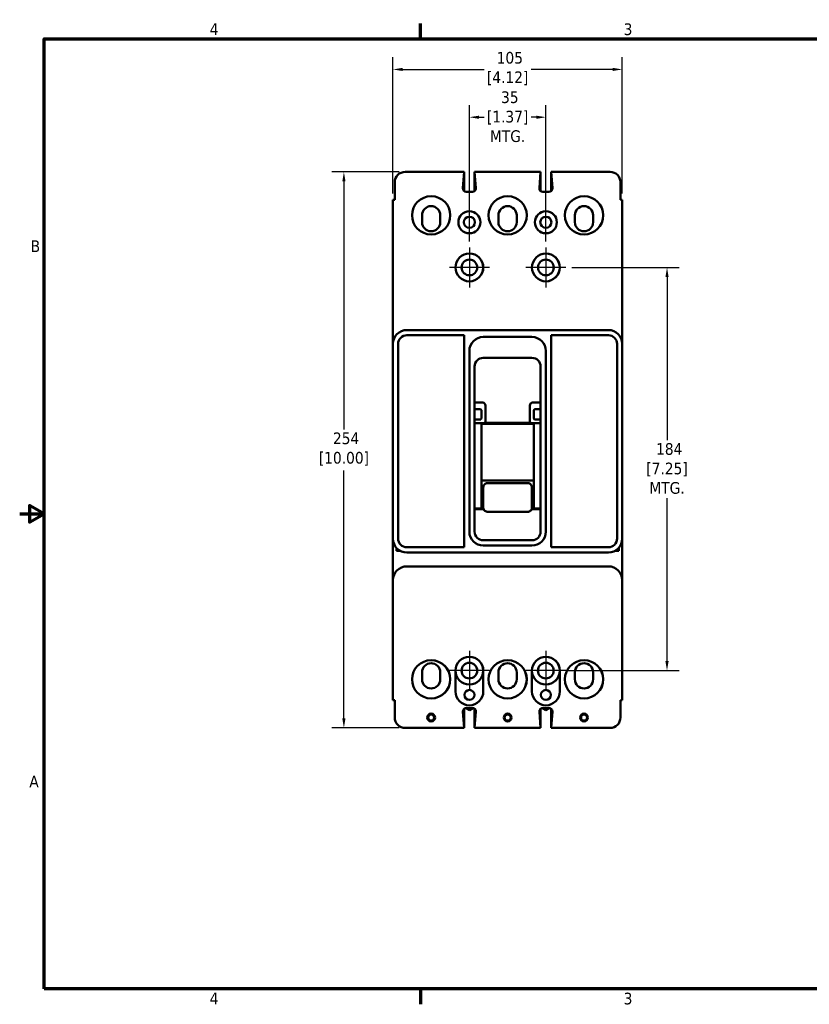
# Model space of a CAD drawing. Header units: inches. Extents: x 0.2 to 29.5, y 0.6 to 18.6.
# Tile 1 of 21: x 0.2 to 14.4, y 0.8 to 18.5. Entities that reach past the tile are written whole.
import ezdxf

# ---------------------------------------------------------------- set-up
doc = ezdxf.new("R2010")
doc.units = ezdxf.units.IN
doc.header["$LTSCALE"] = 1.75
doc.header["$MEASUREMENT"] = 0
for name, color, linetype, lineweight in [('Border (ANSI)', 7, 'Continuous', 70), ('Center Mark (ANSI)', 7, 'Continuous', 25), ('Dimension (ANSI)', 7, 'Continuous', 25), ('Visible (ANSI)', 7, 'Continuous', 50)]:
    doc.layers.add(name, color=color, linetype=linetype, lineweight=lineweight)
doc.styles.add('Note Text (ANSI)', font='TAHOMA.TTF')
doc.dimstyles.new('Default (ANSI)', dxfattribs={"dimscale": 1.75, "dimtxt": 0.12, "dimasz": 0.098425, "dimexe": 0.125, "dimexo": 0.0625, "dimgap": 0.031496, "dimtad": 0, "dimtih": 1, "dimtoh": 1, "dimlfac": 25.4, "dimrnd": 1e-08, "dimzin": 12, "dimdsep": 46, "dimtxsty": 'Note Text (ANSI)', "dimcen": 0.09, "dimdle": 0.393701, "dimclrd": 256, "dimclre": 256, "dimclrt": 256, "dimadec": 0, "dimazin": 1, "dimtfac": 1, "dimtofl": 0, "dimtmove": 0, "dimatfit": 3, "dimfxl": 1, "dimtolj": 1, "dimtzin": 4, "dimlwd": -1, "dimlwe": -1, "dimarcsym": 0})

# ---------------------------------------------------------------- blocks, each defined once
blk = doc.blocks.new('Borders Default Border')
at = {"layer": 'Border (ANSI)'}
for p, q in [((4.25, 10.38), (4.25, 10.54)), ((4.25, 0.62), (4.25, 0.46))]:
    blk.add_line(p, q, dxfattribs=at)
at = {"layer": 'Border (ANSI)', "flags": 128}
for points in [[(0.38, 0.62), (0.38, 10.38), (16.62, 10.38), (16.62, 0.62), (0.38, 0.62)], [(0.13, 5.5), (0.38, 5.5), (0.23, 5.587), (0.23, 5.413), (0.38, 5.5)]]:
    blk.add_lwpolyline(points, dxfattribs=at)
at = {"layer": 'Border (ANSI)', "char_height": 0.12, "attachment_point": 7, "style": 'Note Text (ANSI)'}
for s, insert in [('4', (2.083, 10.42)), ('3', (6.338, 10.417)), ('B', (0.243, 8.19)), ('A', (0.229, 2.69)), ('4', (2.083, 0.46)), ('3', (6.338, 0.457))]:
    blk.add_mtext(s, dxfattribs=dict(at, insert=insert))
blk = doc.blocks.new('*D6')
at = {"layer": 'Defpoints', "color": 0, "transparency": 16777216}
for p in [(9.692, 16.757), (8.317, 14.414), (9.692, 14.414)]:
    blk.add_point(p, dxfattribs=at)
at = {"layer": 'Dimension (ANSI)', "transparency": 16777216}
for p, q in [((8.317, 14.523), (8.317, 16.975)), ((9.692, 14.523), (9.692, 16.975)), ((8.489, 16.757), (8.582, 16.757)), ((9.52, 16.757), (9.427, 16.757))]:
    blk.add_line(p, q, dxfattribs=at)
for points in [[(8.489, 16.785), (8.489, 16.728), (8.317, 16.757)], [(9.52, 16.785), (9.52, 16.728), (9.692, 16.757)]]:
    blk.add_solid(points, dxfattribs=at)
at = {"layer": 'Dimension (ANSI)', "transparency": 16777216, "insert": (9.004, 17.222), "char_height": 0.21, "attachment_point": 2, "style": 'Note Text (ANSI)'}
blk.add_mtext('\\A1; 35\\P[1.37]{\\PMTG.}', dxfattribs=at)
blk = doc.blocks.new('*D7')
at = {"layer": 'Defpoints', "color": 0, "transparency": 16777216}
for p in [(10.051, 14.055), (9.942, 6.805), (11.871, 6.805)]:
    blk.add_point(p, dxfattribs=at)
at = {"layer": 'Dimension (ANSI)', "transparency": 16777216}
for p, q in [((10.161, 14.055), (12.09, 14.055)), ((11.871, 13.882), (11.871, 10.951)), ((11.871, 6.977), (11.871, 9.909)), ((10.051, 6.805), (12.09, 6.805))]:
    blk.add_line(p, q, dxfattribs=at)
for points in [[(11.842, 13.882), (11.9, 13.882), (11.871, 14.055)], [(11.842, 6.977), (11.9, 6.977), (11.871, 6.805)]]:
    blk.add_solid(points, dxfattribs=at)
at = {"layer": 'Dimension (ANSI)', "transparency": 16777216, "insert": (11.871, 10.896), "char_height": 0.21, "attachment_point": 2, "style": 'Note Text (ANSI)'}
blk.add_mtext('\\A1; 184\\P[7.25]{\\PMTG.}', dxfattribs=at)
blk = doc.blocks.new('*D8')
at = {"layer": 'Defpoints', "color": 0, "transparency": 16777216}
for p in [(11.066, 17.616), (6.941, 15.274), (11.066, 15.274)]:
    blk.add_point(p, dxfattribs=at)
at = {"layer": 'Dimension (ANSI)', "transparency": 16777216}
for p, q in [((6.941, 15.383), (6.941, 17.835)), ((11.066, 15.383), (11.066, 17.835)), ((7.114, 17.616), (8.581, 17.616)), ((10.894, 17.616), (9.426, 17.616))]:
    blk.add_line(p, q, dxfattribs=at)
for points in [[(7.114, 17.645), (7.114, 17.588), (6.941, 17.616)], [(10.894, 17.645), (10.894, 17.588), (11.066, 17.616)]]:
    blk.add_solid(points, dxfattribs=at)
at = {"layer": 'Dimension (ANSI)', "transparency": 16777216, "insert": (9.004, 17.931), "char_height": 0.21, "attachment_point": 2, "style": 'Note Text (ANSI)'}
blk.add_mtext('\\A1; 105\\P[4.12]', dxfattribs=at)
blk = doc.blocks.new('*D9')
at = {"layer": 'Defpoints', "color": 0, "transparency": 16777216}
for p in [(7.161, 15.774), (6.059, 5.774), (7.161, 5.774)]:
    blk.add_point(p, dxfattribs=at)
at = {"layer": 'Dimension (ANSI)', "transparency": 16777216}
for p, q in [((7.052, 15.774), (5.84, 15.774)), ((6.059, 15.601), (6.059, 11.143)), ((6.059, 5.946), (6.059, 10.404)), ((7.052, 5.774), (5.84, 5.774))]:
    blk.add_line(p, q, dxfattribs=at)
for points in [[(6.03, 15.601), (6.088, 15.601), (6.059, 15.774)], [(6.03, 5.946), (6.088, 5.946), (6.059, 5.774)]]:
    blk.add_solid(points, dxfattribs=at)
at = {"layer": 'Dimension (ANSI)', "transparency": 16777216, "insert": (6.059, 11.088), "char_height": 0.21, "attachment_point": 2, "style": 'Note Text (ANSI)'}
blk.add_mtext('\\A1; 254\\P[10.00]', dxfattribs=at)

msp = doc.modelspace()

# ---------------------------------------------------------------- linework, layer by layer
at = {"layer": 'Center Mark (ANSI)', "linetype": 'Continuous'}
for p, q in [((8.317, 14.414), (8.317, 13.695)), ((9.692, 14.414), (9.692, 13.695)), ((8.676, 14.055), (7.958, 14.055)), ((10.051, 14.055), (9.333, 14.055)), ((8.316, 7.164), (8.316, 6.445)), ((9.691, 7.164), (9.691, 6.445)), ((8.676, 6.805), (7.957, 6.805)), ((10.051, 6.805), (9.332, 6.805))]:
    msp.add_line(p, q, dxfattribs=at)
at = {"layer": 'Visible (ANSI)'}
for p, q in [((8.222, 15.774), (7.161, 15.774)), ((8.222, 15.774), (8.199, 15.482)), ((8.222, 15.774), (8.222, 15.774)), ((8.223, 15.428), (8.223, 15.774)), ((9.598, 15.774), (8.41, 15.774)), ((8.433, 15.482), (8.41, 15.774)), ((8.41, 15.429), (8.41, 15.767)), ((8.411, 15.429), (8.411, 15.761)), ((9.575, 15.482), (9.598, 15.774)), ((9.598, 15.429), (9.598, 15.774)), ((9.785, 15.774), (9.786, 15.774)), ((9.785, 15.428), (9.785, 15.774)), ((10.846, 15.774), (9.786, 15.774)), ((9.786, 15.774), (9.809, 15.482)), ((9.786, 15.429), (9.786, 15.774)), ((6.973, 15.586), (6.973, 15.274)), ((11.034, 15.586), (11.034, 15.274)), ((8.261, 15.415), (8.371, 15.415)), ((9.747, 15.415), (9.637, 15.415)), ((6.941, 15.274), (6.973, 15.274)), ((6.941, 12.68), (6.941, 15.274)), ((11.066, 15.274), (11.034, 15.274)), ((11.066, 12.68), (11.066, 15.274)), ((7.464, 14.994), (7.464, 14.869)), ((7.792, 14.869), (7.792, 14.994)), ((7.972, 14.974), (7.972, 15.011)), ((8.839, 14.994), (8.839, 14.869)), ((9.167, 14.869), (9.167, 14.994)), ((9.347, 14.974), (9.347, 15.011)), ((10.214, 14.994), (10.214, 14.869)), ((10.542, 14.869), (10.542, 14.994)), ((10.722, 14.974), (10.722, 15.011)), ((7.191, 12.93), (10.816, 12.93)), ((8.223, 12.836), (7.191, 12.836)), ((8.223, 9.024), (8.223, 12.836)), ((8.566, 12.805), (9.441, 12.805)), ((9.785, 12.836), (9.785, 9.024)), ((10.817, 12.836), (9.785, 12.836)), ((6.941, 9.18), (6.941, 12.68)), ((7.035, 12.68), (7.035, 9.18)), ((10.973, 9.18), (10.973, 12.68)), ((11.066, 12.68), (11.066, 9.18)), ((8.316, 9.305), (8.316, 12.555)), ((9.442, 12.43), (8.566, 12.43)), ((9.691, 12.555), (9.691, 9.305)), ((8.41, 12.274), (8.41, 9.305)), ((9.598, 9.305), (9.598, 12.274)), ((8.557, 11.627), (8.41, 11.627)), ((8.604, 11.57), (8.604, 11.263)), ((9.404, 11.263), (9.404, 11.57)), ((9.598, 11.627), (9.451, 11.627)), ((8.489, 11.508), (8.41, 11.508)), ((8.504, 11.508), (8.489, 11.508)), ((8.535, 11.451), (8.535, 11.477)), ((8.535, 11.451), (8.535, 11.376)), ((8.535, 11.376), (8.535, 11.351)), ((9.473, 11.451), (9.473, 11.477)), ((9.473, 11.376), (9.473, 11.451)), ((9.473, 11.376), (9.473, 11.351)), ((9.504, 11.508), (9.519, 11.508)), ((9.598, 11.508), (9.519, 11.508)), ((8.489, 11.32), (8.41, 11.32)), ((8.41, 11.256), (8.525, 11.256)), ((8.41, 11.254), (8.535, 11.254)), ((8.504, 11.32), (8.489, 11.32)), ((8.535, 11.254), (8.535, 9.718)), ((8.535, 11.245), (9.473, 11.245)), ((8.601, 11.262), (8.604, 11.263)), ((8.604, 11.263), (9.404, 11.263)), ((9.407, 11.262), (9.404, 11.263)), ((9.473, 11.254), (9.598, 11.254)), ((9.473, 11.254), (9.473, 9.718)), ((9.598, 11.256), (9.482, 11.256)), ((9.504, 11.32), (9.519, 11.32)), ((9.519, 11.32), (9.598, 11.32)), ((9.473, 10.222), (8.535, 10.222)), ((8.566, 10.101), (8.566, 9.901)), ((8.636, 10.175), (9.371, 10.175)), ((9.441, 9.901), (9.441, 10.101)), ((8.566, 9.901), (8.566, 9.732)), ((9.441, 9.732), (9.441, 9.901)), ((8.41, 9.718), (8.535, 9.718)), ((8.57, 9.71), (8.41, 9.71)), ((8.535, 9.726), (8.567, 9.726)), ((9.371, 9.663), (8.636, 9.663)), ((9.598, 9.71), (9.438, 9.71)), ((9.441, 9.726), (9.473, 9.726)), ((9.473, 9.718), (9.598, 9.718)), ((8.566, 9.149), (9.442, 9.149)), ((9.441, 9.055), (8.566, 9.055)), ((6.941, 8.943), (6.941, 8.666)), ((7.004, 9.014), (7.004, 8.958)), ((7.076, 8.958), (7.004, 8.958)), ((7.191, 9.024), (8.223, 9.024)), ((7.191, 8.93), (10.816, 8.93)), ((9.785, 9.024), (10.817, 9.024)), ((11.004, 8.958), (10.932, 8.958)), ((11.004, 8.958), (11.004, 9.014)), ((11.066, 8.943), (11.066, 8.666)), ((7.191, 8.68), (10.816, 8.68)), ((6.941, 6.274), (6.941, 8.43)), ((11.066, 8.43), (11.066, 6.274)), ((7.464, 6.774), (7.464, 6.649)), ((7.792, 6.649), (7.792, 6.774)), ((8.067, 6.805), (8.067, 6.431)), ((8.567, 6.431), (8.567, 6.805)), ((8.839, 6.774), (8.839, 6.649)), ((9.167, 6.649), (9.167, 6.774)), ((9.442, 6.805), (9.442, 6.431)), ((9.942, 6.431), (9.942, 6.805)), ((10.214, 6.774), (10.214, 6.649)), ((10.542, 6.649), (10.542, 6.774)), ((6.941, 6.274), (6.973, 6.274)), ((6.973, 5.962), (6.973, 6.274)), ((11.034, 5.962), (11.034, 6.274)), ((11.066, 6.274), (11.034, 6.274)), ((8.2, 6.066), (8.223, 5.774)), ((8.222, 5.78), (8.222, 6.119)), ((8.316, 6.094), (8.252, 6.132)), ((8.372, 6.133), (8.262, 6.133)), ((8.381, 6.132), (8.316, 6.094)), ((8.41, 5.774), (8.41, 6.119)), ((8.411, 5.774), (8.434, 6.066)), ((9.575, 6.066), (9.598, 5.774)), ((9.597, 5.78), (9.597, 6.119)), ((9.691, 6.094), (9.627, 6.132)), ((9.747, 6.133), (9.637, 6.133)), ((9.756, 6.132), (9.691, 6.094)), ((9.785, 5.774), (9.785, 6.119)), ((9.786, 5.774), (9.809, 6.066)), ((8.223, 5.774), (7.161, 5.774)), ((8.411, 5.774), (8.41, 5.774)), ((9.598, 5.774), (8.411, 5.774)), ((9.786, 5.774), (9.785, 5.774)), ((10.846, 5.774), (9.786, 5.774))]:
    msp.add_line(p, q, dxfattribs=at)
for centre, radius in [((7.629, 14.993), 0.344), ((9.004, 14.993), 0.344), ((10.379, 14.993), 0.344), ((8.317, 14.868), 0.198), ((9.692, 14.868), 0.198), ((8.317, 14.868), 0.1), ((9.692, 14.868), 0.1), ((8.317, 14.055), 0.25), ((8.317, 14.055), 0.141), ((9.692, 14.055), 0.25), ((9.692, 14.055), 0.141), ((7.629, 6.649), 0.344), ((8.316, 6.805), 0.141), ((9.004, 6.649), 0.344), ((9.691, 6.805), 0.141), ((10.379, 6.649), 0.344), ((8.317, 6.368), 0.09), ((9.692, 6.368), 0.09), ((7.629, 5.962), 0.07), ((9.004, 5.962), 0.07), ((10.379, 5.962), 0.07), ((7.629, 5.962), 0.055), ((9.004, 5.962), 0.055), ((10.379, 5.962), 0.055)]:
    msp.add_circle(centre, radius, dxfattribs=at)
for centre, radius, start, end in [((7.161, 15.586), 0.188, 90, 180), ((10.846, 15.586), 0.188, 0, 90), ((8.261, 15.477), 0.062, 175.5356, 270), ((8.371, 15.477), 0.062, 270, 4.4644), ((9.637, 15.477), 0.062, 175.5356, 270), ((9.747, 15.477), 0.062, 270, 4.4644), ((7.628, 14.994), 0.164, 0, 180), ((9.003, 14.994), 0.164, 0, 180), ((10.378, 14.994), 0.164, 0, 180), ((7.628, 14.869), 0.164, 180, 0), ((9.003, 14.869), 0.164, 180, 0), ((10.378, 14.869), 0.164, 180, 0), ((8.316, 14.055), 0.25, 270.0573, 89.9427), ((9.691, 14.055), 0.25, 270.0573, 89.9427), ((7.191, 12.68), 0.25, 90, 180), ((10.816, 12.68), 0.25, 0, 90), ((7.191, 12.68), 0.156, 90, 180), ((8.566, 12.555), 0.25, 90, 180), ((9.441, 12.555), 0.25, 0, 90), ((10.817, 12.68), 0.156, 0, 90), ((8.566, 12.274), 0.156, 90, 180), ((9.442, 12.274), 0.156, 0, 90), ((8.566, 9.305), 0.25, 180, 270), ((8.566, 9.305), 0.156, 180, 270), ((9.441, 9.305), 0.25, 270, 0), ((9.442, 9.305), 0.156, 270, 0), ((7.191, 9.18), 0.25, 180, 270), ((7.191, 9.18), 0.156, 180, 270), ((10.816, 9.18), 0.25, 270, 0), ((10.817, 9.18), 0.156, 270, 0), ((7.191, 8.43), 0.25, 90, 180), ((10.816, 8.43), 0.25, 0, 90), ((7.628, 6.774), 0.164, 0, 180), ((7.628, 6.649), 0.344, 270.0416, 89.9584), ((8.317, 6.805), 0.25, 0, 180), ((8.316, 6.805), 0.25, 270.0573, 89.9427), ((9.003, 6.774), 0.164, 0, 180), ((9.003, 6.649), 0.344, 270.0416, 89.9584), ((9.692, 6.805), 0.25, 0, 180), ((9.691, 6.805), 0.25, 270.0573, 89.9427), ((10.378, 6.774), 0.164, 0, 180), ((10.378, 6.649), 0.344, 270.0416, 89.9584), ((8.317, 6.805), 0.25, 180, 0), ((9.692, 6.805), 0.25, 180, 0), ((7.628, 6.649), 0.164, 180, 0), ((9.003, 6.649), 0.164, 180, 0), ((10.378, 6.649), 0.164, 180, 0), ((8.317, 6.431), 0.25, 180, 0), ((9.692, 6.431), 0.25, 180, 0), ((8.262, 6.071), 0.062, 90, 184.4644), ((8.372, 6.071), 0.062, 355.5356, 90), ((9.637, 6.071), 0.062, 90, 184.4644), ((9.747, 6.071), 0.062, 355.5356, 90), ((7.161, 5.962), 0.188, 180, 270), ((10.846, 5.962), 0.188, 270, 0)]:
    msp.add_arc(centre, radius, start, end, dxfattribs=at)
for centre, major_axis, ratio, start_param, end_param in [((8.532, 11.539), (0.0474, 0.082), 0.654654, 5.435123, 6.644552), ((9.476, 11.539), (-0.0474, 0.082), 0.654654, 5.921818, 7.131247), ((8.545, 11.266), (0.0698, 0.0028), 0.131496, 4.420047, 5.629477), ((9.463, 11.266), (-0.0698, 0.0028), 0.131496, 0.653709, 1.863138)]:
    msp.add_ellipse(centre, major_axis=major_axis, ratio=ratio, start_param=start_param, end_param=end_param, dxfattribs=at)
for points, knots in [([(8.535, 11.477), (8.535, 11.479), (8.535, 11.482), (8.533, 11.489), (8.531, 11.492), (8.526, 11.499), (8.523, 11.502), (8.516, 11.505), (8.513, 11.507), (8.508, 11.508), (8.506, 11.508), (8.504, 11.508)], [0.0463193, 0.0463193, 0.0463193, 0.0463193, 0.0674444, 0.0674444, 0.0970912, 0.0970912, 0.126738, 0.126738, 0.1531762, 0.1531762, 0.1664748, 0.1664748, 0.1664748, 0.1664748]), ([(8.504, 11.32), (8.506, 11.32), (8.508, 11.32), (8.513, 11.321), (8.516, 11.322), (8.523, 11.326), (8.526, 11.329), (8.531, 11.335), (8.533, 11.339), (8.535, 11.345), (8.535, 11.348), (8.535, 11.351)], [-0.1664748, -0.1664748, -0.1664748, -0.1664748, -0.1531762, -0.1531762, -0.126738, -0.126738, -0.0970912, -0.0970912, -0.0674444, -0.0674444, -0.0463193, -0.0463193, -0.0463193, -0.0463193]), ([(9.473, 11.477), (9.473, 11.478), (9.473, 11.479), (9.473, 11.482), (9.474, 11.485), (9.476, 11.49), (9.478, 11.494), (9.482, 11.499), (9.485, 11.502), (9.491, 11.505), (9.495, 11.507), (9.5, 11.508), (9.502, 11.508), (9.504, 11.508)], [-0.2115265, -0.2115265, -0.2115265, -0.2115265, -0.2030238, -0.2030238, -0.1846615, -0.1846615, -0.1579351, -0.1579351, -0.1312088, -0.1312088, -0.1042137, -0.1042137, -0.0912279, -0.0912279, -0.0912279, -0.0912279]), ([(9.504, 11.32), (9.502, 11.32), (9.5, 11.32), (9.495, 11.321), (9.491, 11.322), (9.485, 11.326), (9.482, 11.329), (9.477, 11.335), (9.475, 11.339), (9.473, 11.345), (9.473, 11.348), (9.473, 11.351)], [-0.4750006, -0.4750006, -0.4750006, -0.4750006, -0.4623623, -0.4623623, -0.4352228, -0.4352228, -0.4053564, -0.4053564, -0.3754899, -0.3754899, -0.3547895, -0.3547895, -0.3547895, -0.3547895]), ([(8.566, 10.101), (8.566, 10.111), (8.568, 10.121), (8.575, 10.139), (8.581, 10.147), (8.594, 10.16), (8.601, 10.166), (8.618, 10.173), (8.628, 10.175), (8.636, 10.175)], [0.8257112, 0.8257112, 0.8257112, 0.8257112, 0.896743, 0.896743, 0.9677748, 0.9677748, 1.034588, 1.034588, 1.1014012, 1.1014012, 1.1014012, 1.1014012]), ([(9.371, 10.175), (9.38, 10.175), (9.39, 10.173), (9.407, 10.166), (9.414, 10.16), (9.427, 10.147), (9.432, 10.139), (9.44, 10.121), (9.441, 10.111), (9.441, 10.101)], [0.5506989, 0.5506989, 0.5506989, 0.5506989, 0.6175121, 0.6175121, 0.6843253, 0.6843253, 0.7553571, 0.7553571, 0.8263888, 0.8263888, 0.8263888, 0.8263888]), ([(8.636, 9.663), (8.629, 9.663), (8.622, 9.664), (8.608, 9.669), (8.601, 9.672), (8.589, 9.681), (8.584, 9.686), (8.575, 9.698), (8.572, 9.705), (8.568, 9.719), (8.566, 9.725), (8.566, 9.732)], [0, 0, 0, 0, 0.0558013, 0.0558013, 0.1126797, 0.1126797, 0.1693221, 0.1693221, 0.2248469, 0.2248469, 0.2775375, 0.2775375, 0.2775375, 0.2775375]), ([(9.441, 9.732), (9.441, 9.725), (9.44, 9.718), (9.436, 9.705), (9.433, 9.698), (9.424, 9.686), (9.418, 9.68), (9.406, 9.672), (9.4, 9.668), (9.386, 9.664), (9.379, 9.663), (9.371, 9.663)], [0, 0, 0, 0, 0.0536391, 0.0536391, 0.1089498, 0.1089498, 0.1674075, 0.1674075, 0.2228599, 0.2228599, 0.2775398, 0.2775398, 0.2775398, 0.2775398]), ([(6.941, 9.18), (6.941, 9.158), (6.941, 9.134), (6.941, 9.086), (6.941, 9.061), (6.941, 9.023), (6.941, 9.007), (6.941, 8.975), (6.941, 8.959), (6.941, 8.943)], [-2.0568667, -2.0568667, -2.0568667, -2.0568667, -1.8640731, -1.8640731, -1.6712796, -1.6712796, -1.5563748, -1.5563748, -1.4414699, -1.4414699, -1.4414699, -1.4414699]), ([(11.066, 9.18), (11.066, 9.158), (11.066, 9.134), (11.066, 9.086), (11.066, 9.061), (11.066, 9.023), (11.066, 9.007), (11.066, 8.975), (11.066, 8.959), (11.066, 8.943)], [0, 0, 0, 0, 0.1927936, 0.1927936, 0.3855871, 0.3855871, 0.5004919, 0.5004919, 0.6153968, 0.6153968, 0.6153968, 0.6153968]), ([(6.941, 8.43), (6.941, 8.451), (6.941, 8.475), (6.941, 8.524), (6.941, 8.549), (6.941, 8.586), (6.941, 8.602), (6.941, 8.635), (6.941, 8.651), (6.941, 8.666)], [0, 0, 0, 0, 0.1927936, 0.1927936, 0.3855871, 0.3855871, 0.5004919, 0.5004919, 0.6153968, 0.6153968, 0.6153968, 0.6153968]), ([(11.066, 8.43), (11.066, 8.451), (11.066, 8.475), (11.066, 8.524), (11.066, 8.549), (11.066, 8.586), (11.066, 8.602), (11.066, 8.635), (11.066, 8.651), (11.066, 8.666)], [-2.0568667, -2.0568667, -2.0568667, -2.0568667, -1.8640731, -1.8640731, -1.6712796, -1.6712796, -1.5563748, -1.5563748, -1.4414699, -1.4414699, -1.4414699, -1.4414699])]:
    msp.add_open_spline(points, degree=3, knots=knots, dxfattribs=at)

# ---------------------------------------------------------------- block references
at = {"xscale": 1.75, "yscale": 1.75, "zscale": 1.75}
msp.add_blockref('Borders Default Border', (0, 0), dxfattribs=at)

# ---------------------------------------------------------------- dimensions: what is measured, and where the dimension line sits
at = {"layer": 'Dimension (ANSI)'}
for base, p1, p2, angle, text, override, picture, middle in [((11.066, 17.616), (6.941, 15.274), (11.066, 15.274), 180, ' <>\\X[4.12]', {"dimtih": 0, "dimtoh": 0, "dimdec": 0, "dimlfac": 25.4, "dimpost": '\\X', "dimtp": 0, "dimtm": 0, "dimtdec": 2, "dimatfit": 1, "dimtvp": -0.25}, '*D8', (9.004, 17.616)), ((9.692, 16.757), (8.317, 14.414), (9.692, 14.414), 180, ' <>\\X[1.37]{\\PMTG.}', {"dimtih": 0, "dimtoh": 0, "dimdec": 0, "dimlfac": 25.4, "dimpost": '\\X', "dimtp": 0, "dimtm": 0, "dimtdec": 2, "dimatfit": 1, "dimtvp": -0.333333}, '*D6', (9.004, 16.757)), ((6.059, 5.774), (7.161, 15.774), (7.161, 5.774), 90, ' <>\\X[10.00]', {"dimdec": 0, "dimlfac": 25.4, "dimpost": '\\X', "dimtp": 0, "dimtm": 0, "dimtdec": 2, "dimatfit": 1, "dimtvp": -0.25}, '*D9', (6.059, 10.774)), ((11.871, 6.805), (10.051, 14.055), (9.942, 6.805), 90, ' <>\\X[7.25]{\\PMTG.}', {"dimdec": 0, "dimlfac": 25.4, "dimpost": '\\X', "dimtp": 0, "dimtm": 0, "dimtdec": 2, "dimatfit": 1, "dimtvp": -0.333333}, '*D7', (11.871, 10.43))]:
    dim = msp.add_linear_dim(base=base, p1=p1, p2=p2, angle=angle, text=text, dimstyle='Default (ANSI)', override=override, dxfattribs=at)
    dim.commit()
    dim.dimension.update_dxf_attribs({"geometry": picture, "text_midpoint": middle, "dimtype": 160})

doc.saveas('drawing.dxf')
